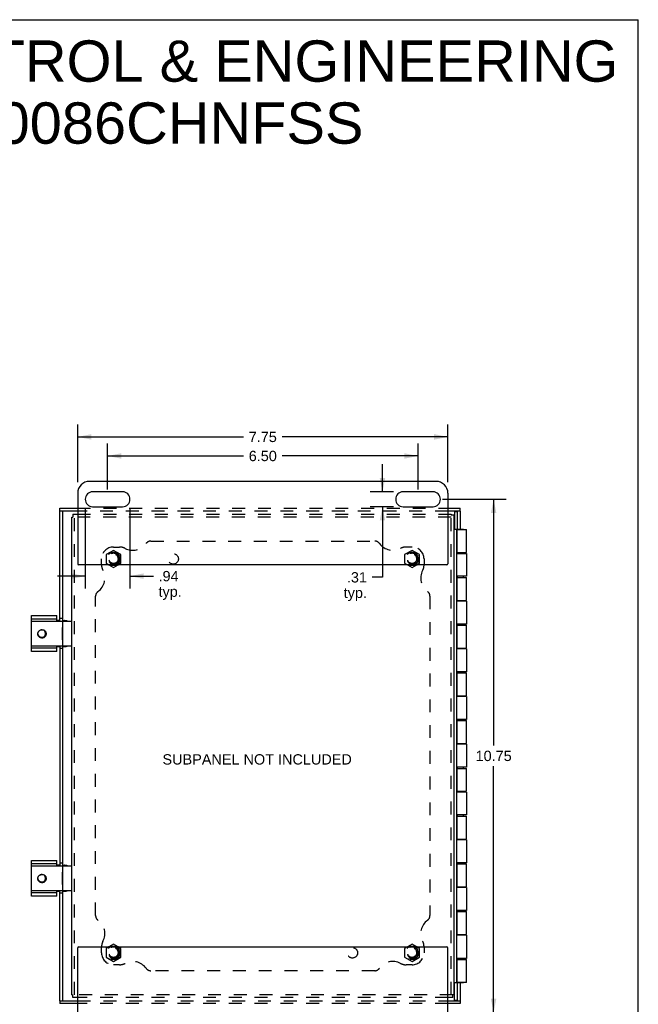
# Model space of a CAD drawing. Header units: inches. Extents: x 0 to 49, y 0 to 31.7.
# Tile 6 of 6: x 36.1 to 49, y 11.1 to 31.7. Entities that reach past the tile are written whole.
import ezdxf

# ---------------------------------------------------------------- set-up
doc = ezdxf.new("R2010")
doc.units = ezdxf.units.IN
doc.header["$LTSCALE"] = 2.697115
doc.header["$MEASUREMENT"] = 0
doc.linetypes.add('HIDDEN', pattern=[0.2, 0.1, -0.1])
doc.layers.get('0').update_dxf_attribs({"linetype": 'CONTINUOUS'})
for name, color, linetype in [('DEFAULT_2', 8, 'HIDDEN'), ('DIMENSIONS', 7, 'CONTINUOUS'), ('DOOR_ASSEMBLY', 7, 'CONTINUOUS'), ('SUBPANEL', 7, 'CONTINUOUS')]:
    doc.layers.add(name, color=color, linetype=linetype)
doc.styles.get("Standard").update_dxf_attribs({"font": 'arial.ttf'})
doc.dimstyles.new('DIMSTYLE_1', dxfattribs={"dimtxt": 0.216346, "dimasz": 0.288462, "dimexe": 0.09, "dimexo": 0.07, "dimgap": 0.0375, "dimtad": 0, "dimtih": 1, "dimtoh": 1, "dimzin": 4, "dimdsep": 46, "dimtxsty": 'Standard', "dimblk": '_FILLED', "dimblk1": '_FILLED', "dimblk2": '_FILLED', "dimcen": 0.09, "dimadec": 3, "dimazin": 1, "dimtfac": 1, "dimtdec": 3, "dimtofl": 0, "dimtmove": 0, "dimatfit": 3, "dimldrblk": '_FILLED', "dimfxl": 0, "dimtolj": 1, "dimtzin": 4, "dimarcsym": 0})

# ---------------------------------------------------------------- blocks, each defined once
blk = doc.blocks.new('_FILLED')
at = {"color": 0, "linetype": 'ByBlock'}
blk.add_solid([(0, 0), (-1, 0.2), (-1, -0.2)], dxfattribs=at)
blk = doc.blocks.new('*D5')
at = {"layer": 'DIMENSIONS', "color": 2, "linetype": 'Continuous'}
for p, q in [((37.928, 21.888), (37.928, 22.852)), ((44.428, 21.888), (44.428, 22.852)), ((37.928, 22.593), (40.776, 22.593)), ((44.428, 22.593), (41.58, 22.593))]:
    blk.add_line(p, q, dxfattribs=at)
at = {"layer": 'DIMENSIONS', "color": 2, "linetype": 'Continuous', "xscale": 0.2884615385, "yscale": 0.2884615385, "zscale": 0.2884615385, "rotation": 180}
blk.add_blockref('_FILLED', (37.928, 22.593), dxfattribs=at)
at = {"layer": 'DIMENSIONS', "color": 2, "linetype": 'Continuous', "xscale": 0.2884615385, "yscale": 0.2884615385, "zscale": 0.2884615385}
blk.add_blockref('_FILLED', (44.428, 22.593), dxfattribs=at)
at = {"layer": 'DIMENSIONS', "color": 2, "linetype": 'Continuous', "insert": (41.178, 22.701), "char_height": 0.2163, "width": 0.58791, "attachment_point": 2, "line_spacing_factor": 0.9}
blk.add_mtext('6.50', dxfattribs=at)
blk = doc.blocks.new('*D6')
at = {"layer": 'DIMENSIONS', "color": 2, "linetype": 'Continuous'}
for p, q in [((37.459, 21.484), (37.459, 19.816)), ((38.397, 21.484), (38.397, 19.816)), ((37.459, 20.076), (36.882, 20.076)), ((38.397, 20.076), (38.887, 20.076))]:
    blk.add_line(p, q, dxfattribs=at)
at = {"layer": 'DIMENSIONS', "color": 2, "linetype": 'Continuous', "xscale": 0.2884615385, "yscale": 0.2884615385, "zscale": 0.2884615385}
blk.add_blockref('_FILLED', (37.459, 20.076), dxfattribs=at)
at = {"layer": 'DIMENSIONS', "color": 2, "linetype": 'Continuous', "xscale": 0.2884615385, "yscale": 0.2884615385, "zscale": 0.2884615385, "rotation": 180}
blk.add_blockref('_FILLED', (38.397, 20.076), dxfattribs=at)
at = {"layer": 'DIMENSIONS', "color": 2, "linetype": 'Continuous', "insert": (38.995, 20.184), "char_height": 0.2163, "width": 0.48658, "attachment_point": 1, "line_spacing_factor": 0.9}
blk.add_mtext('.94\\Ptyp.', dxfattribs=at)
blk = doc.blocks.new('*D7')
at = {"layer": 'DIMENSIONS', "color": 2, "linetype": 'Continuous'}
for p, q in [((43.683, 21.842), (43.683, 22.419)), ((43.914, 21.842), (43.423, 21.842)), ((43.914, 21.53), (43.423, 21.53)), ((43.683, 21.53), (43.683, 20.051)), ((43.683, 20.051), (43.466, 20.051))]:
    blk.add_line(p, q, dxfattribs=at)
at = {"layer": 'DIMENSIONS', "color": 2, "linetype": 'Continuous', "xscale": 0.2884615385, "yscale": 0.2884615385, "zscale": 0.2884615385}
for p, rotation in [((43.683, 21.842), 270), ((43.683, 21.53), 90)]:
    blk.add_blockref('_FILLED', p, dxfattribs=dict(at, rotation=rotation))
at = {"layer": 'DIMENSIONS', "color": 2, "linetype": 'Continuous', "insert": (43.358, 20.159), "char_height": 0.2163, "width": 0.48658, "attachment_point": 3, "line_spacing_factor": 0.9}
blk.add_mtext('.31\\Ptyp.', dxfattribs=at)
blk = doc.blocks.new('*D8')
at = {"layer": 'DIMENSIONS', "color": 2, "linetype": 'Continuous'}
for p, q in [((37.303, 22.044), (37.303, 23.251)), ((45.053, 22.044), (45.053, 23.251)), ((37.303, 22.992), (40.776, 22.992)), ((45.053, 22.992), (41.58, 22.992))]:
    blk.add_line(p, q, dxfattribs=at)
at = {"layer": 'DIMENSIONS', "color": 2, "linetype": 'Continuous', "xscale": 0.2884615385, "yscale": 0.2884615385, "zscale": 0.2884615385, "rotation": 180}
blk.add_blockref('_FILLED', (37.303, 22.992), dxfattribs=at)
at = {"layer": 'DIMENSIONS', "color": 2, "linetype": 'Continuous', "xscale": 0.2884615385, "yscale": 0.2884615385, "zscale": 0.2884615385}
blk.add_blockref('_FILLED', (45.053, 22.992), dxfattribs=at)
at = {"layer": 'DIMENSIONS', "color": 2, "linetype": 'Continuous', "insert": (41.178, 23.1), "char_height": 0.2163, "width": 0.58791, "attachment_point": 2, "line_spacing_factor": 0.9}
blk.add_mtext('7.75', dxfattribs=at)
blk = doc.blocks.new('*D11')
at = {"layer": 'DIMENSIONS', "color": 2, "linetype": 'Continuous'}
for p, q in [((44.942, 21.686), (46.27, 21.686)), ((46.01, 21.686), (46.01, 16.527)), ((46.01, 10.936), (46.01, 16.094)), ((44.942, 10.936), (46.27, 10.936))]:
    blk.add_line(p, q, dxfattribs=at)
at = {"layer": 'DIMENSIONS', "color": 2, "linetype": 'Continuous', "xscale": 0.2884615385, "yscale": 0.2884615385, "zscale": 0.2884615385}
for p, rotation in [((46.01, 21.686), 90), ((46.01, 10.936), 270)]:
    blk.add_blockref('_FILLED', p, dxfattribs=dict(at, rotation=rotation))
at = {"layer": 'DIMENSIONS', "color": 2, "linetype": 'Continuous', "insert": (46.01, 16.419), "char_height": 0.2163, "width": 0.75601, "attachment_point": 2, "line_spacing_factor": 0.9}
blk.add_mtext('10.75', dxfattribs=at)

msp = doc.modelspace()

# ---------------------------------------------------------------- linework, layer by layer
at = {"color": 7, "linetype": 'Continuous'}
for p, q in [((0, 31.731), (49.038, 31.731)), ((49.038, 0), (49.038, 31.731)), ((37.178, 21.313), (37.2, 21.313)), ((37.2, 21.373), (37.2, 21.313)), ((45.118, 21.373), (45.118, 21.351)), ((45.178, 21.351), (45.118, 21.351)), ((37.958, 20.311), (38.053, 20.256)), ((38.053, 20.256), (38.149, 20.311)), ((44.208, 20.311), (44.303, 20.256)), ((44.303, 20.256), (44.399, 20.311)), ((36.334, 18.498), (36.334, 19.248)), ((36.865, 19.133), (36.865, 19.248)), ((36.865, 19.173), (36.334, 19.173)), ((36.344, 19.133), (37.168, 19.133)), ((36.928, 19.144), (36.865, 19.144)), ((36.983, 18.745), (36.983, 19.001)), ((36.983, 19.001), (36.988, 19.001)), ((36.988, 19.144), (37.063, 19.144)), ((36.988, 19.123), (36.988, 18.623)), ((37.004, 19.144), (37.004, 19.133)), ((36.334, 18.573), (36.865, 18.573)), ((36.344, 18.613), (37.168, 18.613)), ((36.865, 18.498), (36.865, 18.613)), ((36.865, 18.602), (36.928, 18.602)), ((36.983, 18.745), (36.988, 18.745)), ((36.988, 18.602), (37.063, 18.602)), ((37.004, 18.613), (37.004, 18.602)), ((36.334, 13.373), (36.334, 14.123)), ((36.865, 14.048), (36.334, 14.048)), ((36.865, 14.008), (36.865, 14.123)), ((36.344, 14.008), (37.168, 14.008)), ((36.928, 14.019), (36.865, 14.019)), ((36.983, 13.62), (36.983, 13.876)), ((36.983, 13.876), (36.988, 13.876)), ((36.988, 14.019), (37.063, 14.019)), ((36.988, 13.998), (36.988, 13.498)), ((37.004, 14.019), (37.004, 14.008)), ((36.983, 13.62), (36.988, 13.62)), ((36.334, 13.448), (36.865, 13.448)), ((36.344, 13.488), (37.168, 13.488)), ((36.865, 13.373), (36.865, 13.488)), ((36.865, 13.477), (36.928, 13.477)), ((36.988, 13.477), (37.063, 13.477)), ((37.004, 13.488), (37.004, 13.477)), ((45.182, 12.626), (45.178, 12.626)), ((45.182, 12.37), (45.182, 12.626)), ((38.053, 12.366), (37.958, 12.311)), ((38.149, 12.311), (38.053, 12.366)), ((44.303, 12.366), (44.208, 12.311)), ((44.399, 12.311), (44.303, 12.366)), ((45.182, 12.37), (45.178, 12.37)), ((37.178, 11.308), (37.2, 11.308)), ((37.2, 11.248), (37.2, 11.308)), ((45.178, 11.308), (45.156, 11.308)), ((45.156, 11.248), (45.156, 11.308))]:
    msp.add_line(p, q, dxfattribs=at)
at = {"color": 3, "linetype": 'Continuous'}
for p, q in [((44.803, 22.061), (37.553, 22.061)), ((37.303, 21.811), (37.303, 20.331)), ((38.241, 21.842), (37.616, 21.842)), ((44.741, 21.842), (44.116, 21.842)), ((45.053, 21.811), (45.053, 20.331)), ((37.616, 21.53), (38.241, 21.53)), ((44.116, 21.53), (44.741, 21.53)), ((37.178, 11.308), (37.178, 21.313)), ((37.2, 21.373), (37.303, 21.373)), ((45.053, 21.373), (45.118, 21.373)), ((45.178, 21.351), (45.178, 11.308)), ((45.033, 20.311), (37.323, 20.311)), ((36.334, 19.248), (36.865, 19.248)), ((36.865, 18.498), (36.334, 18.498)), ((36.334, 14.123), (36.865, 14.123)), ((36.865, 13.373), (36.334, 13.373)), ((37.303, 10.811), (37.303, 12.291)), ((37.323, 12.311), (45.033, 12.311)), ((45.053, 10.811), (45.053, 12.291)), ((37.303, 11.248), (37.2, 11.248)), ((45.156, 11.248), (45.053, 11.248))]:
    msp.add_line(p, q, dxfattribs=at)
at = {"color": 7, "linetype": 'Continuous'}
for points in [[(37.056, 19.133), (37.053, 19.135), (37.048, 19.139), (37.043, 19.141), (37.037, 19.143), (37.032, 19.144), (37.026, 19.144)], [(36.595, 18.786), (36.586, 18.783), (36.577, 18.781), (36.568, 18.78), (36.559, 18.779), (36.55, 18.78), (36.542, 18.781), (36.533, 18.783), (36.524, 18.786), (36.516, 18.79), (36.509, 18.794), (36.502, 18.799), (36.495, 18.805), (36.489, 18.811), (36.484, 18.818), (36.479, 18.825), (36.476, 18.833), (36.473, 18.841), (36.47, 18.849), (36.469, 18.857), (36.468, 18.866), (36.469, 18.874), (36.47, 18.882), (36.471, 18.89), (36.474, 18.898), (36.477, 18.905), (36.481, 18.912), (36.486, 18.919), (36.492, 18.925), (36.497, 18.93), (36.504, 18.935), (36.51, 18.939), (36.517, 18.943)], [(36.468, 18.865), (36.469, 18.859), (36.472, 18.852), (36.474, 18.844), (36.478, 18.837), (36.482, 18.83), (36.487, 18.824), (36.492, 18.819), (36.498, 18.813), (36.504, 18.809), (36.511, 18.805), (36.518, 18.802), (36.525, 18.799), (36.532, 18.797), (36.54, 18.796), (36.547, 18.796)], [(36.521, 18.944), (36.528, 18.948), (36.535, 18.95), (36.543, 18.952), (36.551, 18.954), (36.559, 18.954), (36.567, 18.954), (36.575, 18.952), (36.583, 18.95), (36.591, 18.948), (36.598, 18.944), (36.605, 18.94), (36.612, 18.935), (36.618, 18.929), (36.624, 18.923), (36.629, 18.916), (36.633, 18.909), (36.637, 18.901), (36.639, 18.893), (36.641, 18.884), (36.643, 18.876), (36.643, 18.867), (36.643, 18.858), (36.641, 18.85), (36.639, 18.841), (36.636, 18.833), (36.632, 18.825), (36.628, 18.817), (36.623, 18.81), (36.617, 18.803), (36.61, 18.797), (36.603, 18.791), (36.595, 18.786)], [(36.547, 18.796), (36.555, 18.795), (36.562, 18.795), (36.57, 18.796), (36.578, 18.797), (36.581, 18.798)], [(37.026, 18.602), (37.032, 18.602), (37.037, 18.604), (37.043, 18.605), (37.048, 18.608), (37.053, 18.611), (37.056, 18.613)], [(36.595, 13.661), (36.586, 13.658), (36.577, 13.656), (36.568, 13.655), (36.559, 13.654), (36.55, 13.655), (36.542, 13.656), (36.533, 13.658), (36.524, 13.661), (36.516, 13.665), (36.509, 13.669), (36.502, 13.674), (36.495, 13.68), (36.489, 13.686), (36.484, 13.693), (36.479, 13.7), (36.476, 13.708), (36.473, 13.716), (36.47, 13.724), (36.469, 13.732), (36.468, 13.741), (36.469, 13.749), (36.47, 13.757), (36.471, 13.765), (36.474, 13.773), (36.477, 13.78), (36.481, 13.787), (36.486, 13.794), (36.492, 13.8), (36.497, 13.805), (36.504, 13.81), (36.51, 13.814), (36.517, 13.818)], [(36.521, 13.819), (36.528, 13.823), (36.535, 13.825), (36.543, 13.827), (36.551, 13.829), (36.559, 13.829), (36.567, 13.829), (36.575, 13.827), (36.583, 13.825), (36.591, 13.823), (36.598, 13.819), (36.605, 13.815), (36.612, 13.81), (36.618, 13.804), (36.624, 13.798), (36.629, 13.791), (36.633, 13.784), (36.637, 13.776), (36.639, 13.768), (36.641, 13.759), (36.643, 13.751), (36.643, 13.742), (36.643, 13.733), (36.641, 13.725), (36.639, 13.716), (36.636, 13.708), (36.632, 13.7), (36.628, 13.692), (36.623, 13.685), (36.617, 13.678), (36.61, 13.672), (36.603, 13.666), (36.595, 13.661)], [(37.056, 14.008), (37.053, 14.01), (37.048, 14.014), (37.043, 14.016), (37.037, 14.018), (37.032, 14.019), (37.026, 14.019)], [(36.468, 13.74), (36.469, 13.734), (36.472, 13.727), (36.474, 13.719), (36.478, 13.712), (36.482, 13.705), (36.487, 13.699), (36.492, 13.694), (36.498, 13.688), (36.504, 13.684), (36.511, 13.68), (36.518, 13.677), (36.525, 13.674), (36.532, 13.672), (36.54, 13.671), (36.547, 13.671)], [(36.547, 13.671), (36.555, 13.67), (36.562, 13.67), (36.57, 13.671), (36.578, 13.672), (36.581, 13.673)], [(37.026, 13.477), (37.032, 13.477), (37.037, 13.479), (37.043, 13.48), (37.048, 13.483), (37.053, 13.486), (37.056, 13.488)]]:
    msp.add_lwpolyline(points, dxfattribs=at)
at = {"color": 3, "linetype": 'Continuous'}
for points in [[(37.063, 19.144), (37.069, 19.144), (37.075, 19.143), (37.08, 19.141), (37.086, 19.139), (37.091, 19.135), (37.093, 19.133)], [(37.093, 18.613), (37.091, 18.611), (37.086, 18.608), (37.08, 18.605), (37.075, 18.604), (37.069, 18.602), (37.063, 18.602)], [(37.063, 14.019), (37.069, 14.019), (37.075, 14.018), (37.08, 14.016), (37.086, 14.014), (37.091, 14.01), (37.093, 14.008)], [(37.093, 13.488), (37.091, 13.486), (37.086, 13.483), (37.08, 13.48), (37.075, 13.479), (37.069, 13.477), (37.063, 13.477)]]:
    msp.add_lwpolyline(points, dxfattribs=at)
for centre, radius, start, end in [((37.553, 21.811), 0.25, 90, 180), ((44.803, 21.811), 0.25, 0, 90), ((37.616, 21.686), 0.156, 90, 270), ((38.241, 21.686), 0.156, 270, 90), ((44.116, 21.686), 0.156, 90, 270), ((44.741, 21.686), 0.156, 270, 90), ((37.323, 20.331), 0.02, 180, 270), ((45.033, 20.331), 0.02, 270, 360), ((37.323, 12.291), 0.02, 90, 180), ((45.033, 12.291), 0.02, 0, 90)]:
    msp.add_arc(centre, radius, start, end, dxfattribs=at)
at = {"color": 7, "linetype": 'Continuous'}
for centre, radius, start, end in [((36.344, 19.123), 0.01, 90, 180), ((36.998, 19.123), 0.01, 90, 180), ((37.168, 19.123), 0.01, 0, 90), ((36.553, 18.873), 0.078, 290.3623, 117.1429), ((36.344, 18.623), 0.01, 180, 270), ((36.998, 18.623), 0.01, 180, 270), ((37.168, 18.623), 0.01, 270, 360), ((36.344, 13.998), 0.01, 90, 180), ((36.553, 13.748), 0.078, 290.3623, 117.1429), ((36.998, 13.998), 0.01, 90, 180), ((37.168, 13.998), 0.01, 0, 90), ((36.344, 13.498), 0.01, 180, 270), ((36.998, 13.498), 0.01, 180, 270), ((37.168, 13.498), 0.01, 270, 360)]:
    msp.add_arc(centre, radius, start, end, dxfattribs=at)
at = {"layer": 'DEFAULT_2', "color": 8, "linetype": 'HIDDEN'}
for p, q in [((45.118, 21.313), (37.2, 21.313)), ((37.238, 11.308), (37.238, 21.313)), ((37.303, 21.373), (45.053, 21.373)), ((45.118, 11.308), (45.118, 21.351)), ((38.053, 20.616), (37.897, 20.526)), ((37.897, 20.526), (37.897, 20.346)), ((38.209, 20.526), (38.053, 20.616)), ((38.209, 20.346), (38.209, 20.526)), ((44.303, 20.616), (44.147, 20.526)), ((44.147, 20.526), (44.147, 20.346)), ((44.459, 20.526), (44.303, 20.616)), ((44.459, 20.346), (44.459, 20.526)), ((37.897, 20.346), (37.958, 20.311)), ((38.149, 20.311), (38.209, 20.346)), ((44.147, 20.346), (44.208, 20.311)), ((44.399, 20.311), (44.459, 20.346)), ((37.958, 12.311), (37.897, 12.276)), ((37.897, 12.276), (37.897, 12.096)), ((38.209, 12.276), (38.149, 12.311)), ((38.209, 12.096), (38.209, 12.276)), ((44.208, 12.311), (44.147, 12.276)), ((44.147, 12.276), (44.147, 12.096)), ((44.459, 12.276), (44.399, 12.311)), ((44.459, 12.096), (44.459, 12.276)), ((37.897, 12.096), (38.053, 12.006)), ((38.053, 12.006), (38.209, 12.096)), ((44.147, 12.096), (44.303, 12.006)), ((44.303, 12.006), (44.459, 12.096)), ((45.156, 11.308), (37.2, 11.308)), ((45.053, 11.248), (37.303, 11.248))]:
    msp.add_line(p, q, dxfattribs=at)
for centre, radius in [((38.053, 20.436), 0.14), ((38.053, 20.436), 0.105), ((38.053, 20.436), 0.095), ((44.303, 20.436), 0.14), ((44.303, 20.436), 0.105), ((44.303, 20.436), 0.095), ((38.053, 12.186), 0.14), ((38.053, 12.186), 0.105), ((38.053, 12.186), 0.095), ((44.303, 12.186), 0.14), ((44.303, 12.186), 0.105), ((44.303, 12.186), 0.095)]:
    msp.add_circle(centre, radius, dxfattribs=at)
at = {"layer": 'DOOR_ASSEMBLY', "color": 7, "linetype": 'Continuous'}
for p, q in [((36.928, 21.438), (36.928, 21.498)), ((45.313, 21.438), (45.313, 21.498)), ((37.303, 21.438), (36.928, 21.438)), ((36.988, 21.438), (36.988, 19.133)), ((45.313, 21.438), (45.053, 21.438)), ((45.193, 21.431), (45.253, 21.431)), ((45.253, 21.061), (45.253, 21.438)), ((45.178, 21.061), (45.253, 21.061)), ((45.238, 11.561), (45.238, 21.061)), ((45.246, 21.056), (45.238, 21.056)), ((45.253, 21.061), (45.253, 21.056)), ((45.254, 21.056), (45.254, 21.061)), ((45.254, 21.061), (45.377, 21.061)), ((45.377, 21.056), (45.377, 21.061)), ((45.242, 20.689), (45.238, 20.689)), ((45.242, 20.433), (45.242, 20.689)), ((45.242, 20.433), (45.238, 20.433)), ((45.242, 20.569), (45.246, 20.569)), ((45.253, 20.569), (45.253, 20.553)), ((45.254, 20.553), (45.254, 20.569)), ((45.377, 20.553), (45.377, 20.569)), ((45.238, 20.049), (45.246, 20.049)), ((45.253, 20.049), (45.253, 20.073)), ((45.254, 20.049), (45.254, 20.073)), ((45.377, 20.049), (45.377, 20.073)), ((45.238, 19.569), (45.246, 19.569)), ((45.253, 19.553), (45.253, 19.569)), ((45.254, 19.553), (45.254, 19.569)), ((45.377, 19.553), (45.377, 19.569)), ((45.238, 19.049), (45.246, 19.049)), ((45.253, 19.049), (45.253, 19.073)), ((45.254, 19.049), (45.254, 19.073)), ((45.377, 19.049), (45.377, 19.073)), ((36.988, 18.613), (36.988, 14.008)), ((45.238, 18.569), (45.246, 18.569)), ((45.253, 18.553), (45.253, 18.569)), ((45.254, 18.553), (45.254, 18.569)), ((45.377, 18.553), (45.377, 18.569)), ((45.238, 18.049), (45.246, 18.049)), ((45.253, 18.049), (45.253, 18.073)), ((45.254, 18.049), (45.254, 18.073)), ((45.377, 18.049), (45.377, 18.073)), ((45.238, 17.569), (45.246, 17.569)), ((45.253, 17.553), (45.253, 17.569)), ((45.254, 17.553), (45.254, 17.569)), ((45.377, 17.553), (45.377, 17.569)), ((45.238, 17.049), (45.246, 17.049)), ((45.253, 17.049), (45.253, 17.073)), ((45.254, 17.049), (45.254, 17.073)), ((45.377, 17.049), (45.377, 17.073)), ((45.238, 16.569), (45.246, 16.569)), ((45.253, 16.553), (45.253, 16.569)), ((45.254, 16.553), (45.254, 16.569)), ((45.377, 16.553), (45.377, 16.569)), ((45.242, 16.439), (45.238, 16.439)), ((45.242, 16.183), (45.242, 16.439)), ((45.242, 16.183), (45.238, 16.183)), ((45.238, 16.049), (45.246, 16.049)), ((45.253, 16.049), (45.253, 16.073)), ((45.254, 16.049), (45.254, 16.073)), ((45.377, 16.049), (45.377, 16.073)), ((45.238, 15.569), (45.246, 15.569)), ((45.253, 15.553), (45.253, 15.569)), ((45.254, 15.553), (45.254, 15.569)), ((45.377, 15.553), (45.377, 15.569)), ((45.253, 15.049), (45.253, 15.073)), ((45.254, 15.049), (45.254, 15.073)), ((45.377, 15.049), (45.377, 15.073)), ((45.238, 15.049), (45.246, 15.049)), ((45.238, 14.569), (45.246, 14.569)), ((45.253, 14.553), (45.253, 14.569)), ((45.254, 14.553), (45.254, 14.569)), ((45.377, 14.553), (45.377, 14.569)), ((45.238, 14.049), (45.246, 14.049)), ((45.253, 14.049), (45.253, 14.073)), ((45.254, 14.049), (45.254, 14.073)), ((45.377, 14.049), (45.377, 14.073)), ((36.988, 13.488), (36.988, 11.183)), ((45.238, 13.569), (45.246, 13.569)), ((45.253, 13.553), (45.253, 13.569)), ((45.254, 13.553), (45.254, 13.569)), ((45.377, 13.553), (45.377, 13.569)), ((45.238, 13.049), (45.246, 13.049)), ((45.253, 13.049), (45.253, 13.073)), ((45.254, 13.049), (45.254, 13.073)), ((45.377, 13.049), (45.377, 13.073)), ((45.238, 12.569), (45.246, 12.569)), ((45.253, 12.553), (45.253, 12.569)), ((45.254, 12.553), (45.254, 12.569)), ((45.377, 12.553), (45.377, 12.569)), ((45.242, 12.189), (45.238, 12.189)), ((45.242, 11.933), (45.242, 12.189)), ((45.242, 12.049), (45.246, 12.049)), ((45.253, 12.069), (45.253, 12.049)), ((45.254, 12.049), (45.254, 12.069)), ((45.377, 12.049), (45.377, 12.069)), ((45.242, 11.933), (45.238, 11.933)), ((45.178, 11.561), (45.253, 11.561)), ((45.238, 11.566), (45.246, 11.566)), ((45.253, 11.566), (45.253, 11.561)), ((45.253, 11.183), (45.253, 11.561)), ((45.254, 11.561), (45.254, 11.566)), ((45.254, 11.561), (45.377, 11.561)), ((45.377, 11.561), (45.377, 11.566)), ((36.928, 11.183), (37.303, 11.183)), ((36.928, 11.183), (36.928, 11.123)), ((45.053, 11.183), (45.313, 11.183)), ((45.193, 11.191), (45.253, 11.191)), ((45.313, 11.183), (45.313, 11.123))]:
    msp.add_line(p, q, dxfattribs=at)
at = {"layer": 'DOOR_ASSEMBLY', "color": 3, "linetype": 'Continuous'}
for p, q in [((36.928, 21.498), (37.303, 21.498)), ((45.053, 21.498), (45.313, 21.498)), ((36.928, 19.133), (36.928, 21.438)), ((45.193, 21.431), (45.193, 21.061)), ((45.313, 21.438), (45.313, 21.061)), ((45.246, 20.569), (45.246, 21.056)), ((45.246, 21.056), (45.439, 21.056)), ((45.439, 20.569), (45.439, 21.056)), ((45.242, 20.553), (45.439, 20.553)), ((45.246, 20.569), (45.439, 20.569)), ((45.439, 20.553), (45.439, 20.073)), ((45.439, 20.073), (45.238, 20.073)), ((45.246, 20.049), (45.439, 20.049)), ((45.246, 19.569), (45.246, 20.049)), ((45.439, 19.569), (45.439, 20.049)), ((45.439, 19.553), (45.238, 19.553)), ((45.246, 19.569), (45.439, 19.569)), ((45.439, 19.553), (45.439, 19.073)), ((45.439, 19.073), (45.238, 19.073)), ((45.246, 19.049), (45.439, 19.049)), ((45.246, 18.569), (45.246, 19.049)), ((45.439, 18.569), (45.439, 19.049)), ((36.928, 18.613), (36.928, 14.008)), ((45.246, 18.569), (45.439, 18.569)), ((45.439, 18.553), (45.238, 18.553)), ((45.439, 18.553), (45.439, 18.073)), ((45.439, 18.073), (45.238, 18.073)), ((45.246, 18.049), (45.439, 18.049)), ((45.246, 17.569), (45.246, 18.049)), ((45.439, 17.569), (45.439, 18.049)), ((45.439, 17.553), (45.238, 17.553)), ((45.246, 17.569), (45.439, 17.569)), ((45.439, 17.553), (45.439, 17.073)), ((45.439, 17.073), (45.238, 17.073)), ((45.246, 17.049), (45.439, 17.049)), ((45.246, 16.569), (45.246, 17.049)), ((45.439, 16.569), (45.439, 17.049)), ((45.439, 16.553), (45.238, 16.553)), ((45.246, 16.569), (45.439, 16.569)), ((45.439, 16.553), (45.439, 16.073)), ((45.439, 16.073), (45.238, 16.073)), ((45.246, 16.049), (45.439, 16.049)), ((45.246, 15.569), (45.246, 16.049)), ((45.439, 15.569), (45.439, 16.049)), ((45.439, 15.553), (45.238, 15.553)), ((45.246, 15.569), (45.439, 15.569)), ((45.439, 15.553), (45.439, 15.073)), ((45.439, 15.073), (45.238, 15.073)), ((45.246, 15.049), (45.439, 15.049)), ((45.246, 14.569), (45.246, 15.049)), ((45.439, 14.569), (45.439, 15.049)), ((45.439, 14.553), (45.238, 14.553)), ((45.246, 14.569), (45.439, 14.569)), ((45.439, 14.553), (45.439, 14.073)), ((45.439, 14.073), (45.238, 14.073)), ((45.246, 14.049), (45.439, 14.049)), ((45.246, 13.569), (45.246, 14.049)), ((45.439, 13.569), (45.439, 14.049)), ((36.928, 11.183), (36.928, 13.488)), ((45.439, 13.553), (45.238, 13.553)), ((45.246, 13.569), (45.439, 13.569)), ((45.439, 13.553), (45.439, 13.073)), ((45.439, 13.073), (45.238, 13.073)), ((45.246, 13.049), (45.439, 13.049)), ((45.246, 12.569), (45.246, 13.049)), ((45.439, 12.569), (45.439, 13.049)), ((45.439, 12.553), (45.238, 12.553)), ((45.246, 12.569), (45.439, 12.569)), ((45.439, 12.553), (45.439, 12.069)), ((45.439, 12.069), (45.242, 12.069)), ((45.246, 12.049), (45.439, 12.049)), ((45.246, 11.566), (45.246, 12.049)), ((45.439, 11.566), (45.439, 12.049)), ((45.193, 11.191), (45.193, 11.561)), ((45.439, 11.566), (45.246, 11.566)), ((45.313, 11.561), (45.313, 11.183)), ((37.303, 11.123), (36.928, 11.123)), ((45.313, 11.123), (45.053, 11.123))]:
    msp.add_line(p, q, dxfattribs=at)
at = {"layer": 'DOOR_ASSEMBLY', "color": 8, "linetype": 'HIDDEN'}
for p, q in [((37.303, 21.498), (45.053, 21.498)), ((45.053, 21.438), (37.303, 21.438)), ((36.988, 19.186), (36.928, 19.186)), ((36.988, 18.561), (36.928, 18.561)), ((36.988, 14.061), (36.928, 14.061)), ((36.988, 13.436), (36.928, 13.436)), ((37.303, 11.183), (45.053, 11.183)), ((45.053, 11.123), (37.303, 11.123))]:
    msp.add_line(p, q, dxfattribs=at)
at = {"layer": 'SUBPANEL', "color": 8, "linetype": 'HIDDEN'}
for p, q in [((38.053, 20.686), (38.178, 20.686)), ((38.836, 20.811), (43.52, 20.811)), ((44.303, 20.686), (44.178, 20.686)), ((37.803, 20.311), (37.803, 20.436)), ((44.553, 20.436), (44.553, 20.311)), ((37.678, 12.969), (37.678, 19.653)), ((44.678, 19.653), (44.678, 12.969)), ((37.803, 12.186), (37.803, 12.311)), ((44.553, 12.311), (44.553, 12.186)), ((38.178, 11.936), (38.053, 11.936)), ((43.52, 11.811), (38.836, 11.811)), ((44.303, 11.936), (44.178, 11.936))]:
    msp.add_line(p, q, dxfattribs=at)
for centre, radius in [((38.053, 20.436), 0.125), ((39.303, 20.436), 0.109), ((44.303, 20.436), 0.125), ((38.053, 12.186), 0.125), ((43.053, 12.186), 0.109), ((44.303, 12.186), 0.125)]:
    msp.add_circle(centre, radius, dxfattribs=at)
for centre, radius, start, end in [((38.053, 20.436), 0.25, 90, 180), ((38.178, 20.436), 0.25, 62.1089, 90), ((38.456, 20.961), 0.344, 242.1089, 324.1013), ((38.836, 20.686), 0.125, 90, 144.1013), ((43.52, 20.686), 0.125, 35.8987, 90), ((43.9, 20.961), 0.344, 215.8987, 297.8911), ((44.178, 20.436), 0.25, 90, 117.8911), ((44.303, 20.436), 0.25, 0, 90), ((38.053, 20.311), 0.25, 180, 207.8911), ((44.303, 20.311), 0.25, 332.1089, 360), ((37.528, 20.033), 0.344, 305.8987, 27.8911), ((44.828, 20.033), 0.344, 152.1089, 234.1013), ((37.803, 19.653), 0.125, 125.8987, 180), ((44.553, 19.653), 0.125, 0, 54.1013), ((37.803, 12.969), 0.125, 180, 234.1013), ((37.528, 12.589), 0.344, 332.1089, 54.1013), ((44.828, 12.589), 0.344, 125.8987, 207.8911), ((44.553, 12.969), 0.125, 305.8987, 360), ((38.053, 12.311), 0.25, 152.1089, 180), ((44.303, 12.311), 0.25, 0, 27.8911), ((38.053, 12.186), 0.25, 180, 270), ((44.303, 12.186), 0.25, 270, 360), ((38.178, 12.186), 0.25, 270, 297.8911), ((38.456, 11.661), 0.344, 35.8987, 117.8911), ((43.9, 11.661), 0.344, 62.1089, 144.1013), ((44.178, 12.186), 0.25, 242.1089, 270), ((38.836, 11.936), 0.125, 215.8987, 270), ((43.52, 11.936), 0.125, 270, 324.1013)]:
    msp.add_arc(centre, radius, start, end, dxfattribs=at)

# ---------------------------------------------------------------- texts
at = {"layer": 'DIMENSIONS', "color": 2, "linetype": 'Continuous', "attachment_point": 2, "line_spacing_factor": 0.9}
for s, insert, char_height, width in [('SAGINAW CONTROL & ENGINEERING\\PSCE-10086CHNFSS', (37.676, 31.297), 0.86538, 21.85659), ('SUBPANEL NOT INCLUDED', (41.06, 16.346), 0.21635, 3.95616)]:
    msp.add_mtext(s, dxfattribs=dict(at, insert=insert, char_height=char_height, width=width))

# ---------------------------------------------------------------- dimensions: what is measured, and where the dimension line sits
at = {"layer": 'DIMENSIONS', "color": 2, "linetype": 'Continuous'}
for base, p1, p2, angle, picture, middle in [((37.303, 22.992), (45.053, 21.974), (37.303, 21.974), 180, '*D8', (41.179, 22.989)), ((37.928, 22.593), (44.428, 21.818), (37.928, 21.818), 180, '*D5', (41.177, 22.591)), ((46.01, 10.936), (44.872, 21.686), (44.872, 10.936), 270, '*D11', (46.02, 16.31))]:
    dim = msp.add_linear_dim(base=base, p1=p1, p2=p2, angle=angle, dimstyle='DIMSTYLE_1', dxfattribs=at)
    dim.commit()
    dim.dimension.update_dxf_attribs({"geometry": picture, "text_midpoint": middle, "dimtype": 160})
dim = msp.add_linear_dim(base=(43.683, 21.53), p1=(43.353, 21.842), p2=(43.353, 21.53), angle=270, text='<>\\Ptyp.', dimstyle='DIMSTYLE_1', dxfattribs=at)
dim.commit()
dim.dimension.update_dxf_attribs({"geometry": '*D7', "text_midpoint": (43.115, 19.889), "dimtype": 160})
dim = msp.add_linear_dim(base=(38.397, 20.076), p1=(37.459, 21.554), p2=(38.397, 21.554), text='<>\\Ptyp.', dimstyle='DIMSTYLE_1', dxfattribs=at)
dim.commit()
dim.dimension.update_dxf_attribs({"geometry": '*D6', "text_midpoint": (39.239, 19.914), "dimtype": 160})

doc.saveas('drawing.dxf')
